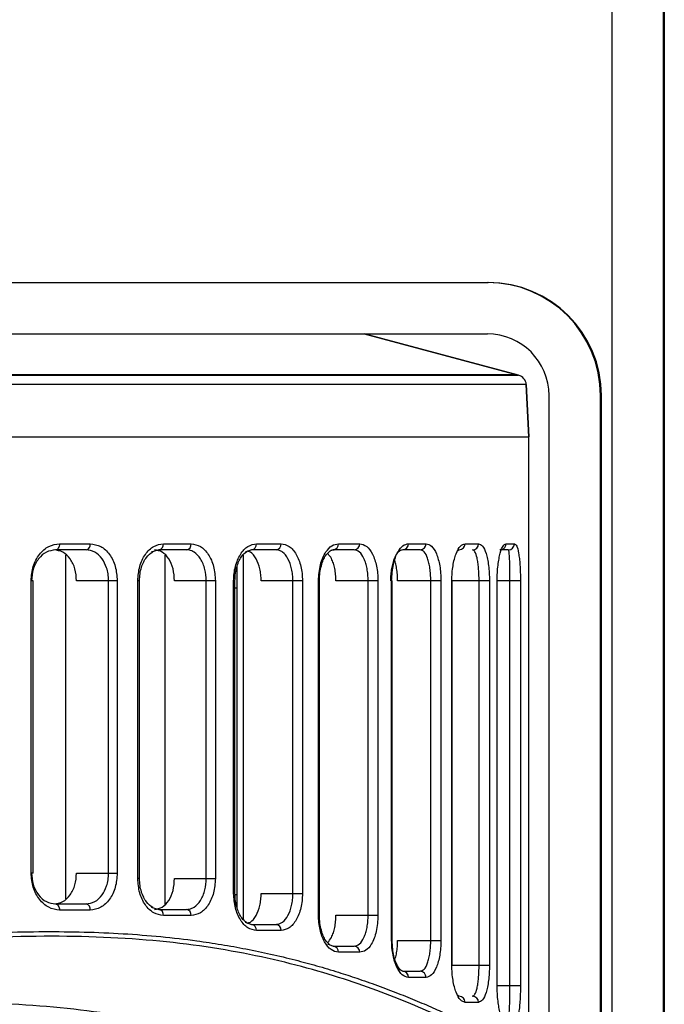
# Model space of a CAD drawing. Header units: millimetres. Extents: x -109 to 247, y -28 to 250.
# Tile 11 of 13: x 34 to 65, y 95 to 143. Entities that reach past the tile are written whole.
import ezdxf

# ---------------------------------------------------------------- set-up
doc = ezdxf.new("R2010")
doc.units = ezdxf.units.MM

msp = doc.modelspace()

# ---------------------------------------------------------------- linework, layer by layer
at = {"color": 7, "linetype": 'Continuous', "lineweight": 25}
for p, q in [((62.548, 161.457), (62.548, 72.457)), ((65.048, 161.457), (65.048, 72.457)), ((65.097, 161.457), (65.097, 72.457)), ((-72.499, 130.457), (56.545, 130.457)), ((-72.499, 127.957), (56.5, 127.957)), ((50.522, 127.957), (58.02, 125.948)), ((58.02, 125.948), (50.523, 127.957)), ((-73.974, 125.948), (58.02, 125.948)), ((57.89, 125.965), (-73.845, 125.965)), ((58.39, 125.492), (-74.344, 125.492)), ((58.523, 122.957), (58.39, 125.492)), ((58.39, 125.492), (58.522, 122.957)), ((59.5, 74.457), (59.5, 124.957)), ((62, 74.457), (62, 124.957)), ((62.045, 124.957), (62, 124.957)), ((62.045, 80.957), (62.045, 124.957)), ((-74.477, 122.957), (58.522, 122.957)), ((58.522, 92.897), (58.522, 122.957)), ((37.007, 117.457), (35.517, 117.457)), ((35.714, 117.757), (37.211, 117.757)), ((40.544, 117.457), (40.169, 117.347)), ((41.885, 117.457), (40.544, 117.457)), ((40.764, 117.757), (42.111, 117.757)), ((45.047, 117.457), (44.73, 117.351)), ((46.235, 117.457), (45.047, 117.457)), ((45.287, 117.757), (46.48, 117.757)), ((49.008, 117.457), (48.853, 117.396)), ((50.036, 117.457), (49.008, 117.457)), ((49.266, 117.757), (50.299, 117.757)), ((53.243, 117.457), (52.391, 117.457)), ((52.665, 117.757), (53.521, 117.757)), ((55.13, 117.457), (55.064, 117.412)), ((55.416, 117.757), (56.07, 117.757)), ((57.518, 117.457), (57.114, 117.457)), ((57.409, 117.757), (57.814, 117.757)), ((36.023, 100.493), (36.023, 117.206)), ((40.846, 100.236), (40.846, 117.198)), ((44.635, 117.207), (44.635, 99.498)), ((44.344, 100.034), (44.344, 116.672)), ((34.331, 101.742), (34.331, 115.957)), ((34.44, 115.957), (34.331, 115.957)), ((34.44, 101.742), (34.44, 115.957)), ((38.521, 115.957), (36.544, 115.957)), ((38.098, 101.742), (38.098, 115.957)), ((38.521, 115.957), (38.521, 101.742)), ((39.516, 101.476), (39.516, 115.957)), ((39.602, 115.957), (39.516, 115.957)), ((39.602, 101.476), (39.602, 115.957)), ((43.285, 115.957), (41.303, 115.957)), ((42.841, 101.476), (42.841, 115.957)), ((43.285, 115.957), (43.285, 101.476)), ((44.175, 100.748), (44.175, 115.957)), ((44.239, 115.957), (44.175, 115.957)), ((44.239, 100.748), (44.239, 115.957)), ((47.516, 115.957), (45.512, 115.957)), ((47.053, 100.748), (47.053, 115.957)), ((47.516, 115.957), (47.516, 100.748)), ((48.296, 99.69), (48.296, 115.957)), ((48.343, 115.957), (48.296, 115.957)), ((48.343, 99.69), (48.343, 115.957)), ((51.187, 115.957), (49.143, 115.957)), ((50.707, 99.69), (50.707, 115.957)), ((51.187, 115.957), (51.187, 99.69)), ((51.849, 98.467), (51.849, 115.957)), ((51.879, 115.957), (51.849, 115.957)), ((51.879, 98.467), (51.879, 115.957)), ((54.245, 115.957), (52.14, 115.957)), ((53.751, 98.467), (53.751, 115.957)), ((54.245, 115.957), (54.245, 98.467)), ((54.776, 97.257), (54.776, 115.957)), ((56.602, 115.957), (54.776, 115.957)), ((54.793, 97.257), (54.793, 115.957)), ((56.098, 97.257), (56.098, 115.957)), ((56.602, 115.957), (56.602, 97.257)), ((56.978, 96.272), (56.978, 115.957)), ((58.108, 115.957), (56.978, 115.957)), ((56.985, 96.272), (56.985, 115.957)), ((57.598, 96.272), (57.598, 115.957)), ((58.108, 115.957), (58.108, 96.272)), ((44.239, 115.607), (44.344, 115.607)), ((34.44, 101.742), (34.331, 101.742)), ((36.544, 101.742), (38.521, 101.742)), ((39.602, 101.476), (39.516, 101.476)), ((41.303, 101.476), (43.285, 101.476)), ((44.239, 100.748), (44.175, 100.748)), ((44.243, 100.702), (44.344, 100.702)), ((45.512, 100.748), (47.516, 100.748)), ((35.517, 100.242), (37.007, 100.242)), ((40.168, 100.086), (40.544, 99.976)), ((37.211, 99.942), (35.714, 99.942)), ((40.544, 99.976), (41.885, 99.976)), ((42.111, 99.676), (40.764, 99.676)), ((48.343, 99.69), (48.296, 99.69)), ((49.143, 99.69), (51.187, 99.69)), ((44.729, 99.355), (45.047, 99.248)), ((45.047, 99.248), (46.235, 99.248)), ((46.48, 98.948), (45.287, 98.948)), ((48.734, 98.298), (49.008, 98.19)), ((49.008, 98.19), (50.036, 98.19)), ((51.879, 98.467), (51.849, 98.467)), ((52.14, 98.467), (54.245, 98.467)), ((50.299, 97.89), (49.266, 97.89)), ((54.776, 97.257), (56.602, 97.257)), ((52.391, 96.967), (53.243, 96.967)), ((53.521, 96.667), (52.665, 96.667)), ((56.978, 96.272), (58.108, 96.272)), ((55.064, 95.802), (55.13, 95.757)), ((56.07, 95.457), (55.416, 95.457))]:
    msp.add_line(p, q, dxfattribs=at)
at = {"color": 7, "linetype": 'Continuous', "lineweight": 25, "flags": 128}
for points in [[(35.714, 117.757), (35.711, 117.699), (35.699, 117.643), (35.681, 117.591), (35.657, 117.545), (35.627, 117.508), (35.593, 117.48), (35.556, 117.463), (35.517, 117.457)], [(35.517, 100.242), (35.556, 100.236), (35.593, 100.219), (35.627, 100.192), (35.657, 100.154), (35.681, 100.109), (35.699, 100.057), (35.711, 100.001), (35.714, 99.942)]]:
    msp.add_lwpolyline(points, dxfattribs=at)
at = {"color": 7, "linetype": 'Continuous', "lineweight": 25}
for centre, radius, start, end in [((56.5, 124.957), 5.5, 359.9999, 89.9999), ((56.545, 124.957), 5.5, 359.9999, 89.9999), ((56.5, 124.957), 3, 359.9999, 89.9999), ((57.891, 125.465), 0.5, 3, 75), ((57.89, 125.465), 0.5, 2.9999, 74.9999), ((36.948, 117.717), 0.266, 282.8883, 8.7178), ((40.497, 117.723), 0.269, 280.1205, 7.3999), ((41.841, 117.725), 0.271, 279.1481, 6.8777), ((45.013, 117.73), 0.275, 277.0063, 5.6067), ((46.205, 117.733), 0.277, 276.2534, 5.1176), ((48.985, 117.738), 0.281, 274.5986, 3.9574), ((50.016, 117.74), 0.283, 274.0198, 3.522), ((52.377, 117.745), 0.288, 272.7596, 2.5163), ((53.232, 117.746), 0.289, 272.3253, 2.1504), ((55.123, 117.75), 0.293, 271.4027, 1.3372), ((55.775, 117.752), 0.295, 271.0967, 1.0563), ((57.11, 117.755), 0.299, 287.1917, 0.3793), ((57.516, 117.756), 0.298, 270.3084, 0.3051), ((36.948, 99.983), 0.266, 351.2822, 77.1117), ((40.497, 99.711), 0.269, 352.6001, 79.8795), ((41.841, 99.709), 0.271, 353.1223, 80.8519), ((45.013, 98.975), 0.275, 354.3933, 82.9937), ((46.205, 98.973), 0.277, 354.8824, 83.7466), ((48.985, 97.909), 0.281, 356.0426, 85.4014), ((50.016, 97.907), 0.283, 356.478, 85.9802), ((52.377, 96.68), 0.288, 357.4837, 87.2404), ((53.232, 96.678), 0.289, 357.8496, 87.6747), ((55.123, 95.464), 0.293, 358.6628, 88.5973), ((55.775, 95.463), 0.295, 358.9437, 88.9033)]:
    msp.add_arc(centre, radius, start, end, dxfattribs=at)
for points, knots in [([(34.331, 115.957), (34.352, 116.195), (34.395, 116.668), (34.72, 117.263), (35.178, 117.677), (35.535, 117.73), (35.714, 117.757)], [0, 0, 0, 0, 0.250516, 0.500168, 0.749972, 1, 1, 1, 1]), ([(35.517, 117.457), (35.367, 117.435), (35.066, 117.39), (34.736, 117.096), (34.538, 116.783), (34.392, 116.432), (34.368, 116.144), (34.353, 115.957)], [0, 0, 0, 0, 0.249665, 0.499116, 0.634576, 0.76336, 1, 1, 1, 1]), ([(36.544, 115.957), (36.528, 116.154), (36.496, 116.547), (36.246, 117.042), (35.887, 117.39), (35.599, 117.435), (35.454, 117.457)], [0, 0, 0, 0, 0.249996, 0.499774, 0.749441, 1, 1, 1, 1]), ([(38.098, 115.957), (38.093, 116.07), (38.083, 116.286), (37.989, 116.659), (37.791, 117.055), (37.439, 117.39), (37.15, 117.435), (37.007, 117.457)], [0, 0, 0, 0, 0.143934, 0.275488, 0.500527, 0.752112, 1, 1, 1, 1]), ([(37.211, 117.757), (37.384, 117.73), (37.73, 117.676), (38.162, 117.261), (38.462, 116.666), (38.501, 116.194), (38.521, 115.957)], [0, 0, 0, 0, 0.250582, 0.50026, 0.750025, 1, 1, 1, 1]), ([(39.516, 115.957), (39.535, 116.194), (39.574, 116.667), (39.866, 117.262), (40.28, 117.677), (40.603, 117.73), (40.764, 117.757)], [0, 0, 0, 0, 0.250533, 0.50019, 0.74998, 1, 1, 1, 1]), ([(39.602, 115.957), (39.607, 116.071), (39.616, 116.294), (39.69, 116.605), (39.797, 116.874), (39.971, 117.167), (40.137, 117.29), (40.245, 117.369)], [0, 0, 0, 0, 0.183326, 0.359982, 0.531206, 0.696931, 1, 1, 1, 1]), ([(41.303, 115.957), (41.288, 116.154), (41.259, 116.548), (41.036, 117.043), (40.715, 117.39), (40.458, 117.435), (40.329, 117.457)], [0, 0, 0, 0, 0.249982, 0.499757, 0.749433, 1, 1, 1, 1]), ([(42.841, 115.957), (42.829, 116.144), (42.811, 116.432), (42.694, 116.782), (42.534, 117.097), (42.303, 117.337), (42.059, 117.446), (41.931, 117.454), (41.885, 117.457)], [0, 0, 0, 0, 0.236428, 0.364884, 0.499875, 0.748934, 0.907394, 1, 1, 1, 1]), ([(42.111, 117.757), (42.266, 117.73), (42.577, 117.676), (42.963, 117.262), (43.233, 116.668), (43.268, 116.194), (43.285, 115.957)], [0, 0, 0, 0, 0.250589, 0.500277, 0.75004, 1, 1, 1, 1]), ([(44.175, 115.957), (44.179, 116.077), (44.188, 116.314), (44.278, 116.769), (44.487, 117.266), (44.859, 117.678), (45.144, 117.731), (45.287, 117.757)], [0, 0, 0, 0, 0.126162, 0.251437, 0.50077, 0.750259, 1, 1, 1, 1]), ([(44.239, 115.957), (44.245, 116.083), (44.255, 116.328), (44.332, 116.661), (44.438, 116.936), (44.594, 117.207), (44.731, 117.311), (44.815, 117.375)], [0, 0, 0, 0, 0.198818, 0.385724, 0.562656, 0.72878, 1, 1, 1, 1]), ([(45.512, 115.957), (45.509, 116.056), (45.503, 116.255), (45.435, 116.634), (45.277, 117.042), (45.053, 117.339), (44.896, 117.38), (44.85, 117.391)], [0, 0, 0, 0, 0.146792, 0.29388, 0.586034, 0.878149, 1, 1, 1, 1]), ([(47.053, 115.957), (47.05, 116.056), (47.044, 116.255), (46.98, 116.635), (46.829, 117.052), (46.603, 117.326), (46.415, 117.428), (46.308, 117.455), (46.254, 117.457), (46.235, 117.457)], [0, 0, 0, 0, 0.123938, 0.250536, 0.499627, 0.748725, 0.873882, 0.956399, 1, 1, 1, 1]), ([(46.48, 117.757), (46.617, 117.731), (46.889, 117.677), (47.232, 117.267), (47.423, 116.77), (47.505, 116.315), (47.512, 116.076), (47.516, 115.957)], [0, 0, 0, 0, 0.250306, 0.499703, 0.749114, 0.874686, 1, 1, 1, 1]), ([(48.296, 115.957), (48.316, 116.226), (48.355, 116.764), (48.624, 117.354), (48.942, 117.697), (49.158, 117.737), (49.266, 117.757)], [0, 0, 0, 0, 0.279951, 0.559426, 0.779607, 1, 1, 1, 1]), ([(48.343, 115.957), (48.348, 116.089), (48.357, 116.345), (48.429, 116.689), (48.525, 116.966), (48.659, 117.226), (48.767, 117.319), (48.832, 117.375)], [0, 0, 0, 0, 0.205144, 0.396868, 0.577067, 0.745393, 1, 1, 1, 1]), ([(48.832, 117.375), (48.844, 117.388), (48.92, 117.472), (48.993, 117.467), (49.055, 117.462)], [0, 0, 0, 0, 0.153352, 1, 1, 1, 1]), ([(50.707, 115.957), (50.704, 116.058), (50.699, 116.26), (50.659, 116.547), (50.596, 116.812), (50.484, 117.112), (50.298, 117.394), (50.123, 117.436), (50.036, 117.457)], [0, 0, 0, 0, 0.123749, 0.250462, 0.371168, 0.500735, 0.749929, 1, 1, 1, 1]), ([(50.299, 117.757), (50.415, 117.732), (50.646, 117.68), (50.891, 117.341), (51.039, 116.981), (51.122, 116.665), (51.177, 116.32), (51.183, 116.078), (51.187, 115.957)], [0, 0, 0, 0, 0.250011, 0.499156, 0.624944, 0.749472, 0.875029, 1, 1, 1, 1]), ([(52.391, 117.457), (52.318, 117.437), (52.173, 117.397), (52.005, 117.122), (51.9, 116.823), (51.839, 116.557), (51.8, 116.266), (51.795, 116.059), (51.792, 115.957)], [0, 0, 0, 0, 0.249592, 0.498825, 0.627132, 0.749052, 0.875617, 1, 1, 1, 1]), ([(51.849, 115.957), (51.867, 116.231), (51.901, 116.779), (52.132, 117.365), (52.399, 117.7), (52.576, 117.738), (52.665, 117.757)], [0, 0, 0, 0, 0.279826, 0.559323, 0.779515, 1, 1, 1, 1]), ([(53.751, 115.957), (53.749, 116.06), (53.745, 116.269), (53.713, 116.562), (53.665, 116.828), (53.579, 117.128), (53.474, 117.32), (53.353, 117.436), (53.286, 117.449), (53.243, 117.457)], [0, 0, 0, 0, 0.123188, 0.250128, 0.370057, 0.500178, 0.749379, 0.837578, 1, 1, 1, 1]), ([(53.521, 117.757), (53.614, 117.733), (53.8, 117.683), (53.999, 117.353), (54.122, 116.996), (54.191, 116.678), (54.236, 116.328), (54.242, 116.08), (54.245, 115.957)], [0, 0, 0, 0, 0.2499182, 0.4992265, 0.6255559, 0.7495385, 0.8753408, 1, 1, 1, 1]), ([(54.776, 115.957), (54.779, 116.084), (54.784, 116.335), (54.829, 116.69), (54.894, 117.009), (55.009, 117.365), (55.187, 117.687), (55.34, 117.734), (55.416, 117.757)], [0, 0, 0, 0, 0.12611, 0.251007, 0.374815, 0.501351, 0.750428, 1, 1, 1, 1]), ([(56.098, 115.957), (56.097, 116.064), (56.094, 116.283), (56.073, 116.583), (56.043, 116.852), (55.989, 117.146), (55.923, 117.329), (55.849, 117.438), (55.807, 117.45), (55.781, 117.457)], [0, 0, 0, 0, 0.122376, 0.249977, 0.368873, 0.500224, 0.749886, 0.840024, 1, 1, 1, 1]), ([(56.07, 117.757), (56.137, 117.734), (56.273, 117.688), (56.418, 117.371), (56.509, 117.018), (56.561, 116.697), (56.596, 116.34), (56.6, 116.084), (56.602, 115.957)], [0, 0, 0, 0, 0.249475, 0.499165, 0.626383, 0.749621, 0.87586, 1, 1, 1, 1]), ([(56.978, 115.957), (56.98, 116.089), (56.984, 116.35), (57.017, 116.716), (57.065, 117.037), (57.145, 117.389), (57.264, 117.693), (57.361, 117.736), (57.409, 117.757)], [0, 0, 0, 0, 0.126119, 0.250731, 0.376133, 0.501711, 0.751229, 1, 1, 1, 1]), ([(57.598, 115.957), (57.597, 116.07), (57.597, 116.303), (57.593, 116.613), (57.587, 116.883), (57.576, 117.168), (57.559, 117.339), (57.54, 117.44), (57.526, 117.45), (57.518, 117.457)], [0, 0, 0, 0, 0.120802, 0.249513, 0.366952, 0.500088, 0.74979, 0.839577, 1, 1, 1, 1]), ([(57.814, 117.757), (57.852, 117.736), (57.929, 117.692), (58.007, 117.393), (58.057, 117.048), (58.085, 116.725), (58.105, 116.358), (58.107, 116.089), (58.108, 115.957)], [0, 0, 0, 0, 0.249619, 0.499314, 0.62784, 0.750004, 0.876904, 1, 1, 1, 1]), ([(49.143, 115.957), (49.141, 116.058), (49.135, 116.259), (49.091, 116.548), (49.022, 116.808), (48.92, 117.076), (48.819, 117.19), (48.76, 117.257)], [0, 0, 0, 0, 0.183996, 0.3688631, 0.553227, 0.7373547, 1, 1, 1, 1]), ([(52.14, 115.957), (52.138, 116.06), (52.133, 116.266), (52.096, 116.558), (52.043, 116.815), (51.995, 116.95), (51.972, 117.013)], [0, 0, 0, 0, 0.2568481, 0.5161285, 0.7739552, 1, 1, 1, 1]), ([(35.714, 99.942), (35.535, 99.969), (35.177, 100.023), (34.719, 100.438), (34.395, 101.032), (34.352, 101.505), (34.331, 101.742)], [0, 0, 0, 0, 0.250588, 0.500275, 0.750039, 1, 1, 1, 1]), ([(34.353, 101.742), (34.368, 101.556), (34.392, 101.268), (34.538, 100.917), (34.735, 100.605), (35.066, 100.309), (35.367, 100.265), (35.517, 100.242)], [0, 0, 0, 0, 0.236449, 0.365113, 0.500439, 0.749775, 1, 1, 1, 1]), ([(35.454, 100.242), (35.598, 100.265), (35.886, 100.31), (36.245, 100.656), (36.496, 101.152), (36.528, 101.545), (36.544, 101.742)], [0, 0, 0, 0, 0.249998, 0.499776, 0.749443, 1, 1, 1, 1]), ([(37.007, 100.242), (37.15, 100.264), (37.439, 100.309), (37.79, 100.644), (37.989, 101.04), (38.083, 101.413), (38.093, 101.629), (38.098, 101.742)], [0, 0, 0, 0, 0.247671, 0.499021, 0.72423, 0.855911, 1, 1, 1, 1]), ([(38.521, 101.742), (38.501, 101.505), (38.462, 101.032), (38.161, 100.437), (37.73, 100.023), (37.384, 99.969), (37.211, 99.942)], [0, 0, 0, 0, 0.250534, 0.50019, 0.74998, 1, 1, 1, 1]), ([(40.764, 99.676), (40.602, 99.703), (40.279, 99.757), (39.866, 100.172), (39.573, 100.767), (39.535, 101.24), (39.516, 101.476)], [0, 0, 0, 0, 0.250582, 0.500261, 0.750026, 1, 1, 1, 1]), ([(40.244, 100.064), (40.137, 100.144), (39.971, 100.267), (39.797, 100.56), (39.689, 100.83), (39.616, 101.14), (39.606, 101.363), (39.602, 101.476)], [0, 0, 0, 0, 0.30311, 0.469352, 0.640273, 0.817383, 1, 1, 1, 1]), ([(40.329, 99.976), (40.458, 99.999), (40.715, 100.044), (41.036, 100.389), (41.259, 100.885), (41.288, 101.279), (41.303, 101.476)], [0, 0, 0, 0, 0.250008, 0.4998, 0.749462, 1, 1, 1, 1]), ([(41.885, 99.976), (41.931, 99.979), (42.058, 99.988), (42.303, 100.096), (42.534, 100.336), (42.693, 100.65), (42.811, 101.001), (42.829, 101.289), (42.841, 101.476)], [0, 0, 0, 0, 0.092619, 0.250502, 0.499678, 0.634803, 0.763379, 1, 1, 1, 1]), ([(43.285, 101.476), (43.268, 101.239), (43.233, 100.765), (42.962, 100.17), (42.576, 99.757), (42.266, 99.703), (42.111, 99.676)], [0, 0, 0, 0, 0.250514, 0.500166, 0.749971, 1, 1, 1, 1]), ([(45.287, 98.948), (45.144, 98.975), (44.858, 99.028), (44.489, 99.441), (44.227, 100.036), (44.192, 100.51), (44.175, 100.748)], [0, 0, 0, 0, 0.250621, 0.500313, 0.750055, 1, 1, 1, 1]), ([(44.814, 99.33), (44.73, 99.395), (44.594, 99.499), (44.438, 99.771), (44.331, 100.046), (44.255, 100.378), (44.245, 100.622), (44.239, 100.748)], [0, 0, 0, 0, 0.27124, 0.437868, 0.614485, 0.801877, 1, 1, 1, 1]), ([(44.85, 99.314), (44.896, 99.326), (45.053, 99.366), (45.276, 99.662), (45.435, 100.069), (45.502, 100.45), (45.509, 100.648), (45.512, 100.748)], [0, 0, 0, 0, 0.120862, 0.413243, 0.705398, 0.852178, 1, 1, 1, 1]), ([(46.235, 99.248), (46.254, 99.249), (46.362, 99.253), (46.573, 99.344), (46.829, 99.652), (46.98, 100.07), (47.044, 100.45), (47.05, 100.649), (47.053, 100.748)], [0, 0, 0, 0, 0.044041, 0.250254, 0.499626, 0.748765, 0.875713, 1, 1, 1, 1]), ([(47.516, 100.748), (47.512, 100.628), (47.504, 100.389), (47.423, 99.933), (47.231, 99.437), (46.888, 99.027), (46.616, 98.974), (46.48, 98.948)], [0, 0, 0, 0, 0.126148, 0.251402, 0.500716, 0.750244, 1, 1, 1, 1]), ([(49.266, 97.89), (49.143, 97.916), (48.898, 97.967), (48.627, 98.31), (48.461, 98.671), (48.368, 98.987), (48.307, 99.33), (48.3, 99.57), (48.296, 99.69)], [0, 0, 0, 0, 0.250031, 0.499121, 0.62462, 0.749443, 0.874851, 1, 1, 1, 1]), ([(48.831, 98.273), (48.766, 98.329), (48.659, 98.422), (48.525, 98.683), (48.428, 98.96), (48.357, 99.304), (48.348, 99.559), (48.343, 99.69)], [0, 0, 0, 0, 0.25491, 0.42346, 0.603633, 0.795695, 1, 1, 1, 1]), ([(48.743, 98.367), (48.808, 98.441), (48.915, 98.561), (49.022, 98.838), (49.091, 99.099), (49.135, 99.387), (49.14, 99.589), (49.143, 99.69)], [0, 0, 0, 0, 0.281438, 0.461664, 0.640179, 0.819489, 1, 1, 1, 1]), ([(50.036, 98.19), (50.123, 98.211), (50.298, 98.253), (50.483, 98.534), (50.596, 98.835), (50.659, 99.099), (50.699, 99.386), (50.704, 99.59), (50.707, 99.69)], [0, 0, 0, 0, 0.24954, 0.498831, 0.628346, 0.749032, 0.875998, 1, 1, 1, 1]), ([(51.187, 99.69), (51.169, 99.419), (51.134, 98.877), (50.894, 98.29), (50.604, 97.95), (50.401, 97.91), (50.299, 97.89)], [0, 0, 0, 0, 0.2798293, 0.5593256, 0.7795307, 1, 1, 1, 1]), ([(-29.516, 97.036), (-28.177, 96.903), (-25.667, 96.652), (-21.791, 96.327), (-17.993, 96.076), (-14.057, 95.895), (-10.125, 95.803), (-6.165, 95.803), (-2.209, 95.896), (1.116, 96.048), (3.866, 96.218), (6.05, 96.376), (8.263, 96.557), (10.478, 96.759), (12.587, 96.967), (14.752, 97.192), (17.022, 97.438), (19.19, 97.677), (21.256, 97.906), (23.142, 98.108), (25.106, 98.309), (27.029, 98.49), (28.911, 98.645), (31.606, 98.824), (34.97, 98.936), (38.865, 98.836), (41.669, 98.563), (43.601, 98.271), (44.798, 98.056), (45.995, 97.805), (47.134, 97.531), (48.233, 97.234), (49.229, 96.936), (50.218, 96.613), (51.193, 96.27), (52.176, 95.896), (53.11, 95.515), (53.96, 95.148), (54.738, 94.796), (55.443, 94.462), (56.081, 94.151), (56.904, 93.736), (57.735, 93.302), (58.39, 92.958), (58.478, 92.918), (58.522, 92.897)], [0, 0, 0, 0, 0.033431, 0.062654, 0.094571, 0.12495, 0.156508, 0.187779, 0.218588, 0.250249, 0.26704, 0.284644, 0.303063, 0.320966, 0.339146, 0.355486, 0.375408, 0.396954, 0.411564, 0.429679, 0.447243, 0.464841, 0.482803, 0.500292, 0.542476, 0.583585, 0.625099, 0.639783, 0.655096, 0.67104, 0.687617, 0.702672, 0.719062, 0.733288, 0.750343, 0.768676, 0.786621, 0.804882, 0.82228, 0.840053, 0.858055, 0.875666, 0.917717, 0.958396, 1, 1, 1, 1]), ([(58.305, 92.729), (58.332, 92.713), (58.422, 92.66), (57.61, 93.086), (55.916, 93.975), (53.303, 95.208), (49.878, 96.541), (45.666, 97.727), (40.701, 98.52), (35.042, 98.759), (28.785, 98.459), (22.031, 97.764), (14.879, 96.942), (7.405, 96.198), (-0.308, 95.656), (-5.524, 95.585), (-8.141, 95.549)], [0, 0, 0, 0, 0.030943, 0.105101, 0.179689, 0.254639, 0.32918, 0.404081, 0.478224, 0.552273, 0.627106, 0.701417, 0.775966, 0.850844, 0.92518, 1, 1, 1, 1]), ([(52.665, 96.667), (52.564, 96.692), (52.362, 96.741), (52.134, 97.076), (51.993, 97.435), (51.912, 97.753), (51.859, 98.101), (51.853, 98.345), (51.849, 98.467)], [0, 0, 0, 0, 0.250026, 0.49921, 0.625078, 0.749494, 0.875047, 1, 1, 1, 1]), ([(52.441, 96.962), (52.4, 96.966), (52.313, 96.975), (52.16, 97.164), (52.039, 97.433), (51.956, 97.715), (51.893, 98.067), (51.884, 98.331), (51.879, 98.467)], [0, 0, 0, 0, 0.199433, 0.430629, 0.559314, 0.697159, 0.843961, 1, 1, 1, 1]), ([(52.035, 97.604), (52.036, 97.605), (52.061, 97.681), (52.095, 97.869), (52.133, 98.157), (52.138, 98.364), (52.14, 98.467)], [0, 0, 0, 0, 0.007399, 0.335593, 0.669314, 1, 1, 1, 1]), ([(53.243, 96.967), (53.309, 96.987), (53.439, 97.027), (53.578, 97.298), (53.664, 97.595), (53.713, 97.862), (53.745, 98.154), (53.749, 98.364), (53.751, 98.467)], [0, 0, 0, 0, 0.24963, 0.498964, 0.629156, 0.749177, 0.876468, 1, 1, 1, 1]), ([(54.245, 98.467), (54.242, 98.343), (54.236, 98.095), (54.19, 97.745), (54.121, 97.427), (53.999, 97.07), (53.8, 96.741), (53.614, 96.692), (53.521, 96.667)], [0, 0, 0, 0, 0.12619, 0.250901, 0.374833, 0.501164, 0.750441, 1, 1, 1, 1]), ([(55.416, 95.457), (55.34, 95.481), (55.187, 95.527), (55.008, 95.85), (54.894, 96.207), (54.828, 96.528), (54.784, 96.882), (54.778, 97.133), (54.776, 97.257)], [0, 0, 0, 0, 0.249824, 0.499254, 0.625744, 0.749563, 0.875377, 1, 1, 1, 1]), ([(55.781, 95.757), (55.821, 95.776), (55.902, 95.813), (55.988, 96.069), (56.042, 96.36), (56.073, 96.629), (56.094, 96.931), (56.097, 97.15), (56.098, 97.257)], [0, 0, 0, 0, 0.248707, 0.497984, 0.6297, 0.748918, 0.877091, 1, 1, 1, 1]), ([(56.602, 97.257), (56.6, 97.129), (56.595, 96.873), (56.56, 96.512), (56.508, 96.193), (56.417, 95.841), (56.272, 95.527), (56.137, 95.481), (56.07, 95.457)], [0, 0, 0, 0, 0.125925, 0.251232, 0.376564, 0.502324, 0.751501, 1, 1, 1, 1]), ([(57.409, 94.472), (57.361, 94.493), (57.264, 94.536), (57.144, 94.843), (57.064, 95.195), (57.017, 95.518), (56.984, 95.881), (56.98, 96.142), (56.978, 96.272)], [0, 0, 0, 0, 0.249155, 0.499066, 0.626613, 0.749638, 0.87594, 1, 1, 1, 1]), ([(57.518, 94.772), (57.53, 94.789), (57.555, 94.823), (57.575, 95.061), (57.587, 95.342), (57.593, 95.612), (57.597, 95.923), (57.597, 96.158), (57.598, 96.272)], [0, 0, 0, 0, 0.249176, 0.4978, 0.630827, 0.748205, 0.878144, 1, 1, 1, 1]), ([(58.108, 96.272), (58.107, 96.137), (58.105, 95.867), (58.085, 95.496), (58.056, 95.177), (58.006, 94.833), (57.928, 94.537), (57.852, 94.493), (57.814, 94.472)], [0, 0, 0, 0, 0.125916, 0.251098, 0.376431, 0.502014, 0.750692, 1, 1, 1, 1]), ([(-8.132, 93.356), (-5.694, 93.384), (-0.797, 93.441), (6.434, 93.872), (13.472, 94.451), (20.206, 95.061), (26.56, 95.501), (32.456, 95.512), (37.784, 95.055), (42.459, 94.143), (46.435, 92.967), (49.665, 91.732), (52.197, 90.596), (53.197, 90.107), (53.698, 89.862)], [0, 0, 0, 0, 0.082957, 0.166598, 0.24973, 0.333315, 0.416707, 0.499619, 0.583341, 0.666663, 0.749661, 0.833295, 0.916564, 1, 1, 1, 1])]:
    msp.add_open_spline(points, degree=3, knots=knots, dxfattribs=at)

doc.saveas('drawing.dxf')
